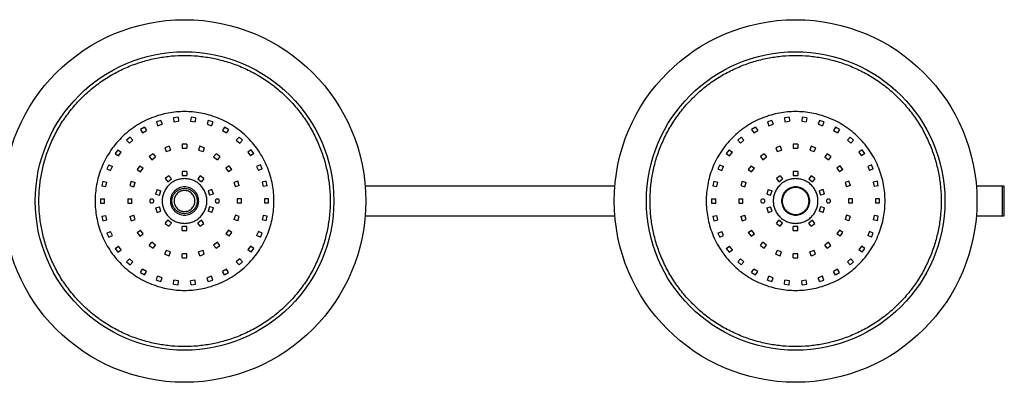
# Paper-space layout '_Posterior' of a CAD drawing. Header units: millimetres. Extents: x -550 to 550, y -122 to 122.
# Tile 2 of 2: x -111 to 550, y -122 to 122. Entities that reach past the tile are written whole.
import ezdxf

# ---------------------------------------------------------------- set-up
doc = ezdxf.new("R2010")
doc.units = ezdxf.units.MM

psp = doc.layouts.new('_Posterior')

# ---------------------------------------------------------------- linework, layer by layer
at = {"color": 7, "linetype": 'Continuous', "lineweight": 25}
for p, q in [((-15.95, 54.09), (-18.89, 53.14)), ((-18.89, 53.14), (-18.05, 50.52)), ((-15.95, 54.09), (-15.1, 51.48)), ((-4.35, 56.23), (-7.43, 55.9)), ((-7.43, 55.9), (-7.15, 53.17)), ((-7.15, 53.17), (-4.06, 53.49)), ((-4.35, 56.23), (-4.06, 53.49)), ((4.35, 56.23), (4.06, 53.49)), ((4.06, 53.49), (7.15, 53.17)), ((7.43, 55.9), (4.35, 56.23)), ((7.43, 55.9), (7.15, 53.17)), ((15.95, 54.09), (15.1, 51.48)), ((18.89, 53.14), (15.95, 54.09)), ((18.89, 53.14), (18.05, 50.52)), ((394.05, 54.09), (391.11, 53.14)), ((391.11, 53.14), (391.95, 50.52)), ((394.05, 54.09), (394.9, 51.48)), ((405.65, 56.23), (402.57, 55.9)), ((402.57, 55.9), (402.85, 53.17)), ((402.85, 53.17), (405.94, 53.49)), ((405.65, 56.23), (405.94, 53.49)), ((414.35, 56.23), (414.06, 53.49)), ((414.06, 53.49), (417.15, 53.17)), ((417.43, 55.9), (414.35, 56.23)), ((417.43, 55.9), (417.15, 53.17)), ((425.95, 54.09), (425.1, 51.48)), ((428.89, 53.14), (425.95, 54.09)), ((428.89, 53.14), (428.05, 50.52)), ((-26.85, 49.6), (-29.53, 48.05)), ((-29.53, 48.05), (-28.15, 45.67)), ((-28.15, 45.67), (-25.47, 47.22)), ((-26.85, 49.6), (-25.47, 47.22)), ((-18.05, 50.52), (-15.1, 51.48)), ((15.1, 51.48), (18.05, 50.52)), ((26.85, 49.6), (25.47, 47.22)), ((25.47, 47.22), (28.15, 45.67)), ((29.53, 48.05), (26.85, 49.6)), ((29.53, 48.05), (28.15, 45.67)), ((383.15, 49.6), (380.47, 48.05)), ((380.47, 48.05), (381.85, 45.67)), ((381.85, 45.67), (384.53, 47.22)), ((383.15, 49.6), (384.53, 47.22)), ((391.95, 50.52), (394.9, 51.48)), ((425.1, 51.48), (428.05, 50.52)), ((436.85, 49.6), (435.47, 47.22)), ((435.47, 47.22), (438.15, 45.67)), ((439.53, 48.05), (436.85, 49.6)), ((439.53, 48.05), (438.15, 45.67)), ((-36.57, 42.93), (-38.87, 40.86)), ((-38.87, 40.86), (-37.03, 38.81)), ((-37.03, 38.81), (-34.73, 40.89)), ((-36.57, 42.93), (-34.73, 40.89)), ((36.57, 42.93), (34.73, 40.89)), ((34.73, 40.89), (37.03, 38.81)), ((38.87, 40.86), (36.57, 42.93)), ((38.87, 40.86), (37.03, 38.81)), ((373.43, 42.93), (371.13, 40.86)), ((371.13, 40.86), (372.97, 38.81)), ((372.97, 38.81), (375.27, 40.89)), ((373.43, 42.93), (375.27, 40.89)), ((446.57, 42.93), (444.73, 40.89)), ((444.73, 40.89), (447.03, 38.81)), ((448.87, 40.86), (446.57, 42.93)), ((448.87, 40.86), (447.03, 38.81)), ((-44.7, 34.39), (-46.52, 31.88)), ((-44.7, 34.39), (-42.47, 32.77)), ((-10.31, 36.74), (-13.26, 35.78)), ((-13.26, 35.78), (-12.41, 33.16)), ((-12.41, 33.16), (-9.46, 34.12)), ((-10.31, 36.74), (-9.46, 34.12)), ((1.55, 38.12), (-1.55, 38.12)), ((-1.55, 38.12), (-1.55, 35.37)), ((-1.55, 35.37), (1.55, 35.37)), ((1.55, 38.12), (1.55, 35.37)), ((10.31, 36.74), (9.46, 34.12)), ((9.46, 34.12), (12.41, 33.16)), ((13.26, 35.78), (10.31, 36.74)), ((13.26, 35.78), (12.41, 33.16)), ((44.7, 34.39), (42.47, 32.77)), ((46.52, 31.88), (44.7, 34.39)), ((365.3, 34.39), (363.48, 31.88)), ((365.3, 34.39), (367.53, 32.77)), ((399.69, 36.74), (396.74, 35.78)), ((396.74, 35.78), (397.59, 33.16)), ((397.59, 33.16), (400.54, 34.12)), ((399.69, 36.74), (400.54, 34.12)), ((408.45, 38.12), (408.45, 35.37)), ((411.55, 38.12), (408.45, 38.12)), ((408.45, 35.37), (411.55, 35.37)), ((411.55, 38.12), (411.55, 35.37)), ((420.31, 36.74), (419.46, 34.12)), ((419.46, 34.12), (422.41, 33.16)), ((423.26, 35.78), (420.31, 36.74)), ((423.26, 35.78), (422.41, 33.16)), ((454.7, 34.39), (452.47, 32.77)), ((456.52, 31.88), (454.7, 34.39)), ((-46.52, 31.88), (-44.29, 30.27)), ((-44.29, 30.27), (-42.47, 32.77)), ((-21.16, 31.75), (-23.66, 29.93)), ((-23.66, 29.93), (-22.05, 27.71)), ((-22.05, 27.71), (-19.54, 29.53)), ((-21.16, 31.75), (-19.54, 29.53)), ((21.16, 31.75), (19.54, 29.53)), ((19.54, 29.53), (22.05, 27.71)), ((23.66, 29.93), (21.16, 31.75)), ((23.66, 29.93), (22.05, 27.71)), ((42.47, 32.77), (44.29, 30.27)), ((46.52, 31.88), (44.29, 30.27)), ((363.48, 31.88), (365.71, 30.27)), ((365.71, 30.27), (367.53, 32.77)), ((388.84, 31.75), (386.34, 29.93)), ((386.34, 29.93), (387.95, 27.71)), ((387.95, 27.71), (390.46, 29.53)), ((388.84, 31.75), (390.46, 29.53)), ((431.16, 31.75), (429.54, 29.53)), ((429.54, 29.53), (432.05, 27.71)), ((433.66, 29.93), (431.16, 31.75)), ((433.66, 29.93), (432.05, 27.71)), ((452.47, 32.77), (454.29, 30.27)), ((456.52, 31.88), (454.29, 30.27)), ((-50.87, 24.35), (-52.13, 21.51)), ((-52.13, 21.51), (-49.62, 20.4)), ((-50.87, 24.35), (-48.36, 23.23)), ((-49.62, 20.4), (-48.36, 23.23)), ((-29.93, 23.66), (-31.75, 21.16)), ((-31.75, 21.16), (-29.53, 19.54)), ((-29.93, 23.66), (-27.71, 22.05)), ((-29.53, 19.54), (-27.71, 22.05)), ((-1.55, 19.87), (-1.55, 17.12)), ((1.55, 19.87), (-1.55, 19.87)), ((1.55, 19.87), (1.55, 17.12)), ((29.93, 23.66), (27.71, 22.05)), ((27.71, 22.05), (29.53, 19.54)), ((31.75, 21.16), (29.53, 19.54)), ((31.75, 21.16), (29.93, 23.66)), ((50.87, 24.35), (48.36, 23.23)), ((48.36, 23.23), (49.62, 20.4)), ((52.13, 21.51), (49.62, 20.4)), ((52.13, 21.51), (50.87, 24.35)), ((359.13, 24.35), (357.87, 21.51)), ((357.87, 21.51), (360.38, 20.4)), ((359.13, 24.35), (361.64, 23.23)), ((360.38, 20.4), (361.64, 23.23)), ((380.07, 23.66), (378.25, 21.16)), ((378.25, 21.16), (380.47, 19.54)), ((380.07, 23.66), (382.29, 22.05)), ((380.47, 19.54), (382.29, 22.05)), ((411.55, 19.87), (408.45, 19.87)), ((408.45, 19.87), (408.45, 17.12)), ((411.55, 19.87), (411.55, 17.12)), ((439.93, 23.66), (437.71, 22.05)), ((437.71, 22.05), (439.53, 19.54)), ((441.75, 21.16), (439.53, 19.54)), ((441.75, 21.16), (439.93, 23.66)), ((460.87, 24.35), (458.36, 23.23)), ((458.36, 23.23), (459.62, 20.4)), ((462.13, 21.51), (459.62, 20.4)), ((462.13, 21.51), (460.87, 24.35)), ((-54.82, 13.24), (-55.47, 10.2)), ((-54.82, 13.24), (-52.13, 12.67)), ((-35.78, 13.26), (-36.74, 10.31)), ((-35.78, 13.26), (-33.16, 12.41)), ((-10.43, 16.99), (-12.94, 15.17)), ((-12.94, 15.17), (-11.32, 12.94)), ((-11.32, 12.94), (-8.81, 14.77)), ((-10.43, 16.99), (-8.81, 14.77)), ((-1.55, 17.12), (1.55, 17.12)), ((10.43, 16.99), (8.81, 14.77)), ((8.81, 14.77), (11.32, 12.94)), ((12.94, 15.17), (10.43, 16.99)), ((12.94, 15.17), (11.32, 12.94)), ((35.78, 13.26), (33.16, 12.41)), ((36.74, 10.31), (35.78, 13.26)), ((54.82, 13.24), (52.13, 12.67)), ((55.47, 10.2), (54.82, 13.24)), ((355.18, 13.24), (354.53, 10.2)), ((355.18, 13.24), (357.87, 12.67)), ((374.22, 13.26), (373.26, 10.31)), ((374.22, 13.26), (376.84, 12.41)), ((399.57, 16.99), (397.06, 15.17)), ((397.06, 15.17), (398.68, 12.94)), ((398.68, 12.94), (401.19, 14.77)), ((399.57, 16.99), (401.19, 14.77)), ((408.45, 17.12), (411.55, 17.12)), ((420.43, 16.99), (418.81, 14.77)), ((418.81, 14.77), (421.32, 12.94)), ((422.94, 15.17), (420.43, 16.99)), ((422.94, 15.17), (421.32, 12.94)), ((445.78, 13.26), (443.16, 12.41)), ((446.74, 10.31), (445.78, 13.26)), ((464.82, 13.24), (462.13, 12.67)), ((465.47, 10.2), (464.82, 13.24)), ((-55.47, 10.2), (-52.78, 9.63)), ((-52.78, 9.63), (-52.13, 12.67)), ((-36.74, 10.31), (-34.12, 9.46)), ((-34.12, 9.46), (-33.16, 12.41)), ((-18.42, 7.62), (-19.38, 4.67)), ((-18.42, 7.62), (-15.81, 6.77)), ((-16.77, 3.82), (-15.81, 6.77)), ((18.42, 7.62), (15.81, 6.77)), ((15.81, 6.77), (16.77, 3.82)), ((19.38, 4.67), (18.42, 7.62)), ((33.16, 12.41), (34.12, 9.46)), ((36.74, 10.31), (34.12, 9.46)), ((52.13, 12.67), (52.78, 9.63)), ((55.47, 10.2), (52.78, 9.63)), ((288.92, 10), (121.13, 10)), ((354.53, 10.2), (357.22, 9.63)), ((357.22, 9.63), (357.87, 12.67)), ((373.26, 10.31), (375.88, 9.46)), ((375.88, 9.46), (376.84, 12.41)), ((391.58, 7.62), (390.62, 4.67)), ((391.58, 7.62), (394.19, 6.77)), ((393.23, 3.82), (394.19, 6.77)), ((428.42, 7.62), (425.81, 6.77)), ((425.81, 6.77), (426.77, 3.82)), ((429.38, 4.67), (428.42, 7.62)), ((443.16, 12.41), (444.12, 9.46)), ((446.74, 10.31), (444.12, 9.46)), ((462.13, 12.67), (462.78, 9.63)), ((465.47, 10.2), (462.78, 9.63)), ((550, 10), (531.13, 10)), ((550, -10), (550, 10)), ((-56.38, 1.55), (-56.38, -1.55)), ((-56.38, 1.55), (-53.63, 1.55)), ((-53.63, -1.55), (-53.63, 1.55)), ((-38.13, 1.55), (-35.38, 1.55)), ((-38.13, 1.55), (-38.13, -1.55)), ((-35.38, -1.55), (-35.38, 1.55)), ((-19.38, 4.67), (-16.77, 3.82)), ((19.38, 4.67), (16.77, 3.82)), ((38.12, 1.55), (35.37, 1.55)), ((35.37, 1.55), (35.37, -1.55)), ((38.12, -1.55), (38.12, 1.55)), ((53.62, 1.55), (53.62, -1.55)), ((56.37, 1.55), (53.62, 1.55)), ((56.37, -1.55), (56.37, 1.55)), ((353.62, 1.55), (353.62, -1.55)), ((353.62, 1.55), (356.37, 1.55)), ((356.37, -1.55), (356.37, 1.55)), ((371.87, 1.55), (374.62, 1.55)), ((371.87, 1.55), (371.87, -1.55)), ((374.62, -1.55), (374.62, 1.55)), ((390.62, 4.67), (393.23, 3.82)), ((429.38, 4.67), (426.77, 3.82)), ((448.12, 1.55), (445.37, 1.55)), ((445.37, 1.55), (445.37, -1.55)), ((448.12, -1.55), (448.12, 1.55)), ((463.62, 1.55), (463.62, -1.55)), ((466.37, 1.55), (463.62, 1.55)), ((466.37, -1.55), (466.37, 1.55)), ((-56.38, -1.55), (-53.63, -1.55)), ((-38.13, -1.55), (-35.38, -1.55)), ((-19.38, -4.67), (-16.77, -3.82)), ((-19.38, -4.67), (-18.42, -7.62)), ((-15.81, -6.77), (-16.77, -3.82)), ((16.77, -3.82), (15.81, -6.77)), ((19.38, -4.67), (16.77, -3.82)), ((18.42, -7.62), (19.38, -4.67)), ((38.12, -1.55), (35.37, -1.55)), ((56.37, -1.55), (53.62, -1.55)), ((353.62, -1.55), (356.37, -1.55)), ((371.87, -1.55), (374.62, -1.55)), ((390.62, -4.67), (393.23, -3.82)), ((390.62, -4.67), (391.58, -7.62)), ((394.19, -6.77), (393.23, -3.82)), ((426.77, -3.82), (425.81, -6.77)), ((429.38, -4.67), (426.77, -3.82)), ((428.42, -7.62), (429.38, -4.67)), ((448.12, -1.55), (445.37, -1.55)), ((466.37, -1.55), (463.62, -1.55)), ((-55.47, -10.2), (-52.78, -9.63)), ((-55.47, -10.2), (-54.82, -13.24)), ((-54.82, -13.24), (-52.13, -12.67)), ((-52.13, -12.67), (-52.78, -9.63)), ((-36.74, -10.31), (-34.12, -9.46)), ((-36.74, -10.31), (-35.78, -13.26)), ((-35.78, -13.26), (-33.16, -12.41)), ((-33.16, -12.41), (-34.12, -9.46)), ((-18.42, -7.62), (-15.81, -6.77)), ((-12.94, -15.17), (-11.32, -12.94)), ((-8.81, -14.77), (-11.32, -12.94)), ((11.32, -12.94), (8.81, -14.77)), ((12.94, -15.17), (11.32, -12.94)), ((18.42, -7.62), (15.81, -6.77)), ((34.12, -9.46), (33.16, -12.41)), ((35.78, -13.26), (33.16, -12.41)), ((36.74, -10.31), (34.12, -9.46)), ((35.78, -13.26), (36.74, -10.31)), ((52.78, -9.63), (52.13, -12.67)), ((54.82, -13.24), (52.13, -12.67)), ((55.47, -10.2), (52.78, -9.63)), ((54.82, -13.24), (55.47, -10.2)), ((121.14, -10), (288.78, -10)), ((354.53, -10.2), (357.22, -9.63)), ((354.53, -10.2), (355.18, -13.24)), ((355.18, -13.24), (357.87, -12.67)), ((357.87, -12.67), (357.22, -9.63)), ((373.26, -10.31), (375.88, -9.46)), ((373.26, -10.31), (374.22, -13.26)), ((374.22, -13.26), (376.84, -12.41)), ((376.84, -12.41), (375.88, -9.46)), ((391.58, -7.62), (394.19, -6.77)), ((397.06, -15.17), (398.68, -12.94)), ((401.19, -14.77), (398.68, -12.94)), ((421.32, -12.94), (418.81, -14.77)), ((422.94, -15.17), (421.32, -12.94)), ((428.42, -7.62), (425.81, -6.77)), ((444.12, -9.46), (443.16, -12.41)), ((445.78, -13.26), (443.16, -12.41)), ((446.74, -10.31), (444.12, -9.46)), ((445.78, -13.26), (446.74, -10.31)), ((462.78, -9.63), (462.13, -12.67)), ((464.82, -13.24), (462.13, -12.67)), ((465.47, -10.2), (462.78, -9.63)), ((464.82, -13.24), (465.47, -10.2)), ((531.14, -10), (550, -10)), ((-31.75, -21.16), (-29.53, -19.54)), ((-27.71, -22.05), (-29.53, -19.54)), ((-12.94, -15.17), (-10.43, -16.99)), ((-10.43, -16.99), (-8.81, -14.77)), ((-1.55, -19.88), (-1.55, -17.13)), ((1.55, -17.13), (-1.55, -17.13)), ((1.55, -19.88), (1.55, -17.13)), ((10.43, -16.99), (8.81, -14.77)), ((10.43, -16.99), (12.94, -15.17)), ((29.53, -19.54), (27.71, -22.05)), ((31.75, -21.16), (29.53, -19.54)), ((378.25, -21.16), (380.47, -19.54)), ((382.29, -22.05), (380.47, -19.54)), ((397.06, -15.17), (399.57, -16.99)), ((399.57, -16.99), (401.19, -14.77)), ((408.45, -19.88), (408.45, -17.13)), ((411.55, -17.13), (408.45, -17.13)), ((411.55, -19.88), (411.55, -17.13)), ((420.43, -16.99), (418.81, -14.77)), ((420.43, -16.99), (422.94, -15.17)), ((439.53, -19.54), (437.71, -22.05)), ((441.75, -21.16), (439.53, -19.54)), ((-52.13, -21.51), (-49.62, -20.4)), ((-52.13, -21.51), (-50.87, -24.35)), ((-50.87, -24.35), (-48.36, -23.23)), ((-48.36, -23.23), (-49.62, -20.4)), ((-31.75, -21.16), (-29.93, -23.66)), ((-29.93, -23.66), (-27.71, -22.05)), ((-1.55, -19.88), (1.55, -19.88)), ((29.93, -23.66), (27.71, -22.05)), ((29.93, -23.66), (31.75, -21.16)), ((49.62, -20.4), (48.36, -23.23)), ((50.87, -24.35), (48.36, -23.23)), ((52.13, -21.51), (49.62, -20.4)), ((50.87, -24.35), (52.13, -21.51)), ((357.87, -21.51), (360.38, -20.4)), ((357.87, -21.51), (359.13, -24.35)), ((359.13, -24.35), (361.64, -23.23)), ((361.64, -23.23), (360.38, -20.4)), ((378.25, -21.16), (380.07, -23.66)), ((380.07, -23.66), (382.29, -22.05)), ((408.45, -19.88), (411.55, -19.88)), ((439.93, -23.66), (437.71, -22.05)), ((439.93, -23.66), (441.75, -21.16)), ((459.62, -20.4), (458.36, -23.23)), ((460.87, -24.35), (458.36, -23.23)), ((462.13, -21.51), (459.62, -20.4)), ((460.87, -24.35), (462.13, -21.51)), ((-46.52, -31.88), (-44.29, -30.27)), ((-46.52, -31.88), (-44.7, -34.39)), ((-44.7, -34.39), (-42.47, -32.77)), ((-42.47, -32.77), (-44.29, -30.27)), ((-23.66, -29.93), (-22.05, -27.71)), ((-23.66, -29.93), (-21.16, -31.75)), ((-19.54, -29.53), (-22.05, -27.71)), ((-21.16, -31.75), (-19.54, -29.53)), ((22.05, -27.71), (19.54, -29.53)), ((21.16, -31.75), (19.54, -29.53)), ((21.16, -31.75), (23.66, -29.93)), ((23.66, -29.93), (22.05, -27.71)), ((44.29, -30.27), (42.47, -32.77)), ((44.7, -34.39), (42.47, -32.77)), ((46.52, -31.88), (44.29, -30.27)), ((44.7, -34.39), (46.52, -31.88)), ((363.48, -31.88), (365.71, -30.27)), ((363.48, -31.88), (365.3, -34.39)), ((365.3, -34.39), (367.53, -32.77)), ((367.53, -32.77), (365.71, -30.27)), ((386.34, -29.93), (387.95, -27.71)), ((386.34, -29.93), (388.84, -31.75)), ((390.46, -29.53), (387.95, -27.71)), ((388.84, -31.75), (390.46, -29.53)), ((432.05, -27.71), (429.54, -29.53)), ((431.16, -31.75), (429.54, -29.53)), ((431.16, -31.75), (433.66, -29.93)), ((433.66, -29.93), (432.05, -27.71)), ((454.29, -30.27), (452.47, -32.77)), ((454.7, -34.39), (452.47, -32.77)), ((456.52, -31.88), (454.29, -30.27)), ((454.7, -34.39), (456.52, -31.88)), ((-38.87, -40.86), (-37.03, -38.81)), ((-34.73, -40.89), (-37.03, -38.81)), ((-13.26, -35.78), (-12.41, -33.16)), ((-13.26, -35.78), (-10.31, -36.74)), ((-9.46, -34.12), (-12.41, -33.16)), ((-10.31, -36.74), (-9.46, -34.12)), ((-1.55, -38.13), (-1.55, -35.38)), ((1.55, -35.38), (-1.55, -35.38)), ((-1.55, -38.13), (1.55, -38.13)), ((1.55, -38.13), (1.55, -35.38)), ((12.41, -33.16), (9.46, -34.12)), ((10.31, -36.74), (9.46, -34.12)), ((10.31, -36.74), (13.26, -35.78)), ((13.26, -35.78), (12.41, -33.16)), ((37.03, -38.81), (34.73, -40.89)), ((38.87, -40.86), (37.03, -38.81)), ((371.13, -40.86), (372.97, -38.81)), ((375.27, -40.89), (372.97, -38.81)), ((396.74, -35.78), (397.59, -33.16)), ((396.74, -35.78), (399.69, -36.74)), ((400.54, -34.12), (397.59, -33.16)), ((399.69, -36.74), (400.54, -34.12)), ((408.45, -38.13), (408.45, -35.38)), ((411.55, -35.38), (408.45, -35.38)), ((408.45, -38.13), (411.55, -38.13)), ((411.55, -38.13), (411.55, -35.38)), ((422.41, -33.16), (419.46, -34.12)), ((420.31, -36.74), (419.46, -34.12)), ((420.31, -36.74), (423.26, -35.78)), ((423.26, -35.78), (422.41, -33.16)), ((447.03, -38.81), (444.73, -40.89)), ((448.87, -40.86), (447.03, -38.81)), ((-38.87, -40.86), (-36.57, -42.93)), ((-36.57, -42.93), (-34.73, -40.89)), ((-29.53, -48.05), (-28.15, -45.67)), ((-25.47, -47.22), (-28.15, -45.67)), ((28.15, -45.67), (25.47, -47.22)), ((29.53, -48.05), (28.15, -45.67)), ((36.57, -42.93), (34.73, -40.89)), ((36.57, -42.93), (38.87, -40.86)), ((371.13, -40.86), (373.43, -42.93)), ((373.43, -42.93), (375.27, -40.89)), ((380.47, -48.05), (381.85, -45.67)), ((384.53, -47.22), (381.85, -45.67)), ((438.15, -45.67), (435.47, -47.22)), ((439.53, -48.05), (438.15, -45.67)), ((446.57, -42.93), (444.73, -40.89)), ((446.57, -42.93), (448.87, -40.86)), ((-29.53, -48.05), (-26.85, -49.6)), ((-26.85, -49.6), (-25.47, -47.22)), ((-18.89, -53.14), (-18.05, -50.52)), ((-15.1, -51.48), (-18.05, -50.52)), ((-15.95, -54.09), (-15.1, -51.48)), ((18.05, -50.52), (15.1, -51.48)), ((15.95, -54.09), (15.1, -51.48)), ((18.89, -53.14), (18.05, -50.52)), ((26.85, -49.6), (25.47, -47.22)), ((26.85, -49.6), (29.53, -48.05)), ((380.47, -48.05), (383.15, -49.6)), ((383.15, -49.6), (384.53, -47.22)), ((391.11, -53.14), (391.95, -50.52)), ((394.9, -51.48), (391.95, -50.52)), ((394.05, -54.09), (394.9, -51.48)), ((428.05, -50.52), (425.1, -51.48)), ((425.95, -54.09), (425.1, -51.48)), ((428.89, -53.14), (428.05, -50.52)), ((436.85, -49.6), (435.47, -47.22)), ((436.85, -49.6), (439.53, -48.05)), ((-18.89, -53.14), (-15.95, -54.09)), ((-7.43, -55.9), (-7.15, -53.17)), ((-7.43, -55.9), (-4.35, -56.23)), ((-4.06, -53.49), (-7.15, -53.17)), ((-4.35, -56.23), (-4.06, -53.49)), ((7.15, -53.17), (4.06, -53.49)), ((4.35, -56.23), (4.06, -53.49)), ((4.35, -56.23), (7.43, -55.9)), ((7.43, -55.9), (7.15, -53.17)), ((15.95, -54.09), (18.89, -53.14)), ((391.11, -53.14), (394.05, -54.09)), ((402.57, -55.9), (402.85, -53.17)), ((402.57, -55.9), (405.65, -56.23)), ((405.94, -53.49), (402.85, -53.17)), ((405.65, -56.23), (405.94, -53.49)), ((417.15, -53.17), (414.06, -53.49)), ((414.35, -56.23), (414.06, -53.49)), ((414.35, -56.23), (417.43, -55.9)), ((417.43, -55.9), (417.15, -53.17)), ((425.95, -54.09), (428.89, -53.14))]:
    psp.add_line(p, q, dxfattribs=at)
for centre, radius in [((0, 0), 121.67), ((410, 0), 121.67), ((0, 0), 100.13), ((410, 0), 100.13)]:
    psp.add_circle(centre, radius, dxfattribs=at)
for points, knots in [([(97.7, 0), (97.7, 2.88), (97.57, 5.81), (97.03, 11.75), (96.62, 14.75), (95.51, 20.8), (94.79, 23.84), (93.06, 29.92), (92.03, 32.95), (89.65, 38.97), (88.29, 41.95), (85.27, 47.8), (83.6, 50.67), (79.95, 56.25), (77.97, 58.97), (73.73, 64.19), (71.47, 66.7), (66.7, 71.47), (64.19, 73.73), (58.97, 77.97), (56.25, 79.95), (50.67, 83.6), (47.8, 85.27), (41.95, 88.29), (38.97, 89.65), (32.95, 92.03), (29.92, 93.06), (23.84, 94.79), (20.8, 95.51), (14.75, 96.62), (11.75, 97.03), (5.81, 97.57), (2.88, 97.7), (-2.88, 97.7), (-5.81, 97.57), (-11.75, 97.03), (-14.75, 96.62), (-20.8, 95.51), (-23.84, 94.79), (-29.92, 93.06), (-32.95, 92.03), (-38.97, 89.65), (-41.95, 88.29), (-47.8, 85.27), (-50.67, 83.6), (-56.25, 79.95), (-58.97, 77.97), (-64.19, 73.73), (-66.7, 71.47), (-71.47, 66.7), (-73.73, 64.19), (-77.97, 58.97), (-79.95, 56.25), (-83.6, 50.67), (-85.27, 47.8), (-88.29, 41.95), (-89.65, 38.97), (-92.03, 32.95), (-93.06, 29.92), (-94.79, 23.84), (-95.51, 20.8), (-96.62, 14.75), (-97.03, 11.75), (-97.57, 5.81), (-97.7, 2.88), (-97.7, -2.88), (-97.57, -5.81), (-97.03, -11.75), (-96.62, -14.75), (-95.51, -20.8), (-94.79, -23.84), (-93.06, -29.92), (-92.03, -32.95), (-89.65, -38.97), (-88.29, -41.95), (-85.27, -47.8), (-83.6, -50.67), (-79.95, -56.25), (-77.97, -58.97), (-73.73, -64.19), (-71.47, -66.7), (-66.7, -71.47), (-64.19, -73.73), (-58.97, -77.97), (-56.25, -79.95), (-50.67, -83.6), (-47.8, -85.27), (-41.95, -88.29), (-38.97, -89.65), (-32.95, -92.03), (-29.92, -93.06), (-23.84, -94.79), (-20.8, -95.51), (-14.75, -96.62), (-11.75, -97.03), (-5.81, -97.57), (-2.88, -97.7), (2.88, -97.7), (5.81, -97.57), (11.75, -97.03), (14.75, -96.62), (20.8, -95.51), (23.84, -94.79), (29.92, -93.06), (32.95, -92.03), (38.97, -89.65), (41.95, -88.29), (47.8, -85.27), (50.67, -83.6), (56.25, -79.95), (58.97, -77.97), (64.19, -73.73), (66.7, -71.47), (71.47, -66.7), (73.73, -64.19), (77.97, -58.97), (79.95, -56.25), (83.6, -50.67), (85.27, -47.8), (88.29, -41.95), (89.65, -38.97), (92.03, -32.95), (93.06, -29.92), (94.79, -23.84), (95.51, -20.8), (96.62, -14.75), (97.03, -11.75), (97.57, -5.81), (97.7, -2.88), (97.7, 0)], [0, 0, 0, 0, 0.015625, 0.015625, 0.03125, 0.03125, 0.046875, 0.046875, 0.0625, 0.0625, 0.078125, 0.078125, 0.09375, 0.09375, 0.109375, 0.109375, 0.125, 0.125, 0.140625, 0.140625, 0.15625, 0.15625, 0.171875, 0.171875, 0.1875, 0.1875, 0.203125, 0.203125, 0.21875, 0.21875, 0.234375, 0.234375, 0.25, 0.25, 0.265625, 0.265625, 0.28125, 0.28125, 0.296875, 0.296875, 0.3125, 0.3125, 0.328125, 0.328125, 0.34375, 0.34375, 0.359375, 0.359375, 0.375, 0.375, 0.390625, 0.390625, 0.40625, 0.40625, 0.421875, 0.421875, 0.4375, 0.4375, 0.453125, 0.453125, 0.46875, 0.46875, 0.484375, 0.484375, 0.5, 0.5, 0.515625, 0.515625, 0.53125, 0.53125, 0.546875, 0.546875, 0.5625, 0.5625, 0.578125, 0.578125, 0.59375, 0.59375, 0.609375, 0.609375, 0.625, 0.625, 0.640625, 0.640625, 0.65625, 0.65625, 0.671875, 0.671875, 0.6875, 0.6875, 0.703125, 0.703125, 0.71875, 0.71875, 0.734375, 0.734375, 0.75, 0.75, 0.765625, 0.765625, 0.78125, 0.78125, 0.796875, 0.796875, 0.8125, 0.8125, 0.828125, 0.828125, 0.84375, 0.84375, 0.859375, 0.859375, 0.875, 0.875, 0.890625, 0.890625, 0.90625, 0.90625, 0.921875, 0.921875, 0.9375, 0.9375, 0.953125, 0.953125, 0.96875, 0.96875, 0.984375, 0.984375, 1, 1, 1, 1]), ([(507.7, 0), (507.7, 2.88), (507.57, 5.81), (507.03, 11.75), (506.62, 14.75), (505.51, 20.8), (504.79, 23.84), (503.06, 29.92), (502.03, 32.95), (499.65, 38.97), (498.29, 41.95), (495.27, 47.8), (493.6, 50.67), (489.95, 56.25), (487.97, 58.97), (483.73, 64.19), (481.47, 66.7), (476.7, 71.47), (474.19, 73.73), (468.97, 77.97), (466.25, 79.95), (460.67, 83.6), (457.8, 85.27), (451.95, 88.29), (448.97, 89.65), (442.95, 92.03), (439.92, 93.06), (433.84, 94.79), (430.8, 95.51), (424.75, 96.62), (421.75, 97.03), (415.81, 97.57), (412.88, 97.7), (407.12, 97.7), (404.19, 97.57), (398.25, 97.03), (395.25, 96.62), (389.2, 95.51), (386.16, 94.79), (380.08, 93.06), (377.05, 92.03), (371.03, 89.65), (368.05, 88.29), (362.2, 85.27), (359.33, 83.6), (353.75, 79.95), (351.03, 77.97), (345.81, 73.73), (343.3, 71.47), (338.53, 66.7), (336.27, 64.19), (332.03, 58.97), (330.05, 56.25), (326.4, 50.67), (324.73, 47.8), (321.71, 41.95), (320.35, 38.97), (317.97, 32.95), (316.94, 29.92), (315.21, 23.84), (314.49, 20.8), (313.38, 14.75), (312.97, 11.75), (312.43, 5.81), (312.3, 2.88), (312.3, -2.88), (312.43, -5.81), (312.97, -11.75), (313.38, -14.75), (314.49, -20.8), (315.21, -23.84), (316.94, -29.92), (317.97, -32.95), (320.35, -38.97), (321.71, -41.95), (324.73, -47.8), (326.4, -50.67), (330.05, -56.25), (332.03, -58.97), (336.27, -64.19), (338.53, -66.7), (343.3, -71.47), (345.81, -73.73), (351.03, -77.97), (353.75, -79.95), (359.33, -83.6), (362.2, -85.27), (368.05, -88.29), (371.03, -89.65), (377.05, -92.03), (380.08, -93.06), (386.16, -94.79), (389.2, -95.51), (395.25, -96.62), (398.25, -97.03), (404.19, -97.57), (407.12, -97.7), (412.88, -97.7), (415.81, -97.57), (421.75, -97.03), (424.75, -96.62), (430.8, -95.51), (433.84, -94.79), (439.92, -93.06), (442.95, -92.03), (448.97, -89.65), (451.95, -88.29), (457.8, -85.27), (460.67, -83.6), (466.25, -79.95), (468.97, -77.97), (474.19, -73.73), (476.7, -71.47), (481.47, -66.7), (483.73, -64.19), (487.97, -58.97), (489.95, -56.25), (493.6, -50.67), (495.27, -47.8), (498.29, -41.95), (499.65, -38.97), (502.03, -32.95), (503.06, -29.92), (504.79, -23.84), (505.51, -20.8), (506.62, -14.75), (507.03, -11.75), (507.57, -5.81), (507.7, -2.88), (507.7, 0)], [0, 0, 0, 0, 0.015625, 0.015625, 0.03125, 0.03125, 0.046875, 0.046875, 0.0625, 0.0625, 0.078125, 0.078125, 0.09375, 0.09375, 0.109375, 0.109375, 0.125, 0.125, 0.140625, 0.140625, 0.15625, 0.15625, 0.171875, 0.171875, 0.1875, 0.1875, 0.203125, 0.203125, 0.21875, 0.21875, 0.234375, 0.234375, 0.25, 0.25, 0.265625, 0.265625, 0.28125, 0.28125, 0.296875, 0.296875, 0.3125, 0.3125, 0.328125, 0.328125, 0.34375, 0.34375, 0.359375, 0.359375, 0.375, 0.375, 0.390625, 0.390625, 0.40625, 0.40625, 0.421875, 0.421875, 0.4375, 0.4375, 0.453125, 0.453125, 0.46875, 0.46875, 0.484375, 0.484375, 0.5, 0.5, 0.515625, 0.515625, 0.53125, 0.53125, 0.546875, 0.546875, 0.5625, 0.5625, 0.578125, 0.578125, 0.59375, 0.59375, 0.609375, 0.609375, 0.625, 0.625, 0.640625, 0.640625, 0.65625, 0.65625, 0.671875, 0.671875, 0.6875, 0.6875, 0.703125, 0.703125, 0.71875, 0.71875, 0.734375, 0.734375, 0.75, 0.75, 0.765625, 0.765625, 0.78125, 0.78125, 0.796875, 0.796875, 0.8125, 0.8125, 0.828125, 0.828125, 0.84375, 0.84375, 0.859375, 0.859375, 0.875, 0.875, 0.890625, 0.890625, 0.90625, 0.90625, 0.921875, 0.921875, 0.9375, 0.9375, 0.953125, 0.953125, 0.96875, 0.96875, 0.984375, 0.984375, 1, 1, 1, 1]), ([(-60, 0), (-60, 3.54), (-59.69, 7.2), (-58.31, 14.63), (-57.25, 18.39), (-54.33, 25.78), (-52.46, 29.4), (-47.98, 36.26), (-45.36, 39.5), (-39.5, 45.36), (-36.26, 47.98), (-29.4, 52.46), (-25.78, 54.33), (-18.39, 57.25), (-14.63, 58.31), (-7.2, 59.69), (-3.54, 60), (3.54, 60), (7.2, 59.69), (14.63, 58.31), (18.39, 57.25), (25.78, 54.33), (29.4, 52.46), (36.26, 47.98), (39.5, 45.36), (45.36, 39.5), (47.98, 36.26), (52.46, 29.4), (54.33, 25.78), (57.25, 18.39), (58.31, 14.63), (59.69, 7.2), (60, 3.54), (60, -3.54), (59.69, -7.2), (58.31, -14.63), (57.25, -18.39), (54.33, -25.78), (52.46, -29.4), (47.98, -36.26), (45.36, -39.5), (39.5, -45.36), (36.26, -47.98), (29.4, -52.46), (25.78, -54.33), (18.39, -57.25), (14.63, -58.31), (7.2, -59.69), (3.54, -60), (-3.54, -60), (-7.2, -59.69), (-14.63, -58.31), (-18.39, -57.25), (-25.78, -54.33), (-29.4, -52.46), (-36.26, -47.98), (-39.5, -45.36), (-45.36, -39.5), (-47.98, -36.26), (-52.46, -29.4), (-54.33, -25.78), (-57.25, -18.39), (-58.31, -14.63), (-59.69, -7.2), (-60, -3.54), (-60, 0)], [0, 0, 0, 0, 0.03125, 0.03125, 0.0625, 0.0625, 0.09375, 0.09375, 0.125, 0.125, 0.15625, 0.15625, 0.1875, 0.1875, 0.21875, 0.21875, 0.25, 0.25, 0.28125, 0.28125, 0.3125, 0.3125, 0.34375, 0.34375, 0.375, 0.375, 0.40625, 0.40625, 0.4375, 0.4375, 0.46875, 0.46875, 0.5, 0.5, 0.53125, 0.53125, 0.5625, 0.5625, 0.59375, 0.59375, 0.625, 0.625, 0.65625, 0.65625, 0.6875, 0.6875, 0.71875, 0.71875, 0.75, 0.75, 0.78125, 0.78125, 0.8125, 0.8125, 0.84375, 0.84375, 0.875, 0.875, 0.90625, 0.90625, 0.9375, 0.9375, 0.96875, 0.96875, 1, 1, 1, 1]), ([(350, 0), (350, 3.54), (350.31, 7.2), (351.69, 14.63), (352.75, 18.39), (355.67, 25.78), (357.54, 29.4), (362.02, 36.26), (364.64, 39.5), (370.5, 45.36), (373.74, 47.98), (380.6, 52.46), (384.22, 54.33), (391.61, 57.25), (395.37, 58.31), (402.8, 59.69), (406.46, 60), (413.54, 60), (417.2, 59.69), (424.63, 58.31), (428.39, 57.25), (435.78, 54.33), (439.4, 52.46), (446.26, 47.98), (449.5, 45.36), (455.36, 39.5), (457.98, 36.26), (462.46, 29.4), (464.33, 25.78), (467.25, 18.39), (468.31, 14.63), (469.69, 7.2), (470, 3.54), (470, -3.54), (469.69, -7.2), (468.31, -14.63), (467.25, -18.39), (464.33, -25.78), (462.46, -29.4), (457.98, -36.26), (455.36, -39.5), (449.5, -45.36), (446.26, -47.98), (439.4, -52.46), (435.78, -54.33), (428.39, -57.25), (424.63, -58.31), (417.2, -59.69), (413.54, -60), (406.46, -60), (402.8, -59.69), (395.37, -58.31), (391.61, -57.25), (384.22, -54.33), (380.6, -52.46), (373.74, -47.98), (370.5, -45.36), (364.64, -39.5), (362.02, -36.26), (357.54, -29.4), (355.67, -25.78), (352.75, -18.39), (351.69, -14.63), (350.31, -7.2), (350, -3.54), (350, 0)], [0, 0, 0, 0, 0.03125, 0.03125, 0.0625, 0.0625, 0.09375, 0.09375, 0.125, 0.125, 0.15625, 0.15625, 0.1875, 0.1875, 0.21875, 0.21875, 0.25, 0.25, 0.28125, 0.28125, 0.3125, 0.3125, 0.34375, 0.34375, 0.375, 0.375, 0.40625, 0.40625, 0.4375, 0.4375, 0.46875, 0.46875, 0.5, 0.5, 0.53125, 0.53125, 0.5625, 0.5625, 0.59375, 0.59375, 0.625, 0.625, 0.65625, 0.65625, 0.6875, 0.6875, 0.71875, 0.71875, 0.75, 0.75, 0.78125, 0.78125, 0.8125, 0.8125, 0.84375, 0.84375, 0.875, 0.875, 0.90625, 0.90625, 0.9375, 0.9375, 0.96875, 0.96875, 1, 1, 1, 1]), ([(-15, 0), (-15, 0.91), (-14.83, 2.8), (-14.02, 5.6), (-12.63, 8.28), (-10.68, 10.68), (-8.28, 12.63), (-5.6, 14.02), (-2.8, 14.83), (0, 15.08), (2.8, 14.83), (5.6, 14.02), (8.28, 12.63), (10.68, 10.68), (12.63, 8.28), (14.02, 5.6), (14.83, 2.8), (15.08, 0), (14.83, -2.8), (14.02, -5.6), (12.63, -8.28), (10.68, -10.68), (8.28, -12.63), (5.6, -14.02), (2.8, -14.83), (0, -15.08), (-2.8, -14.83), (-5.6, -14.02), (-8.28, -12.63), (-10.68, -10.68), (-12.63, -8.28), (-14.02, -5.6), (-14.83, -2.8), (-15, -0.91), (-15, 0)], [0, 0, 0, 0, 0.029129, 0.060003, 0.09216, 0.125, 0.15784, 0.189997, 0.220871, 0.25, 0.279129, 0.310003, 0.34216, 0.375, 0.40784, 0.439997, 0.470871, 0.5, 0.529129, 0.560003, 0.59216, 0.625, 0.65784, 0.689997, 0.720871, 0.75, 0.779129, 0.810003, 0.84216, 0.875, 0.90784, 0.939997, 0.970871, 1, 1, 1, 1]), ([(395, 0), (395, 0.91), (395.17, 2.8), (395.98, 5.6), (397.37, 8.28), (399.32, 10.68), (401.72, 12.63), (404.4, 14.02), (407.2, 14.83), (410, 15.08), (412.8, 14.83), (415.6, 14.02), (418.28, 12.63), (420.68, 10.68), (422.63, 8.28), (424.02, 5.6), (424.83, 2.8), (425.08, 0), (424.83, -2.8), (424.02, -5.6), (422.63, -8.28), (420.68, -10.68), (418.28, -12.63), (415.6, -14.02), (412.8, -14.83), (410, -15.08), (407.2, -14.83), (404.4, -14.02), (401.72, -12.63), (399.32, -10.68), (397.37, -8.28), (395.98, -5.6), (395.17, -2.8), (395, -0.91), (395, 0)], [0, 0, 0, 0, 0.029129, 0.060003, 0.09216, 0.125, 0.15784, 0.189997, 0.220871, 0.25, 0.279129, 0.310003, 0.34216, 0.375, 0.40784, 0.439997, 0.470871, 0.5, 0.529129, 0.560003, 0.59216, 0.625, 0.65784, 0.689997, 0.720871, 0.75, 0.779129, 0.810003, 0.84216, 0.875, 0.90784, 0.939997, 0.970871, 1, 1, 1, 1]), ([(-9.5, 0), (-9.5, 0.58), (-9.39, 1.77), (-8.88, 3.54), (-8, 5.25), (-6.77, 6.77), (-5.25, 8), (-3.54, 8.88), (-1.77, 9.39), (0, 9.55), (1.77, 9.39), (3.54, 8.88), (5.25, 8), (6.77, 6.77), (8, 5.25), (8.88, 3.54), (9.39, 1.77), (9.55, 0), (9.39, -1.77), (8.88, -3.54), (8, -5.25), (6.77, -6.77), (5.25, -8), (3.54, -8.88), (1.77, -9.39), (0, -9.55), (-1.77, -9.39), (-3.54, -8.88), (-5.25, -8), (-6.77, -6.77), (-8, -5.25), (-8.88, -3.54), (-9.39, -1.77), (-9.5, -0.58), (-9.5, 0)], [0, 0, 0, 0, 0.029129, 0.060003, 0.09216, 0.125, 0.15784, 0.189997, 0.220871, 0.25, 0.279129, 0.310003, 0.34216, 0.375, 0.40784, 0.439997, 0.470871, 0.5, 0.529129, 0.560003, 0.59216, 0.625, 0.65784, 0.689997, 0.720871, 0.75, 0.779129, 0.810003, 0.84216, 0.875, 0.90784, 0.939997, 0.970871, 1, 1, 1, 1]), ([(-8.5, 0), (-8.5, 0.09), (-8.5, 0.26), (-8.49, 0.52), (-8.47, 0.78), (-8.44, 1.03), (-8.4, 1.29), (-8.33, 1.73), (-8.18, 2.35), (-7.91, 3.14), (-7.56, 3.92), (-6.98, 4.92), (-6.05, 6.05), (-4.69, 7.16), (-3.17, 7.95), (-1.59, 8.4), (0, 8.55), (1.59, 8.4), (3.17, 7.95), (4.69, 7.16), (6.05, 6.05), (6.98, 4.92), (7.56, 3.92), (7.91, 3.14), (8.18, 2.35), (8.35, 1.65), (8.44, 1.03), (8.49, 0.52), (8.5, 0.17), (8.5, 0)], [0, 0, 0, 0, 0.009733, 0.019449, 0.029155, 0.038861, 0.048577, 0.05831, 0.089206, 0.120102, 0.152285, 0.18447, 0.250119, 0.315768, 0.380053, 0.441772, 0.500003, 0.558234, 0.619953, 0.684238, 0.749888, 0.815537, 0.84772, 0.879904, 0.9108, 0.941696, 0.961143, 0.980553, 1, 1, 1, 1]), ([(-7, 0), (-7, 0.43), (-6.92, 1.31), (-6.54, 2.61), (-5.89, 3.87), (-4.99, 4.99), (-3.87, 5.89), (-2.61, 6.54), (-1.31, 6.92), (0, 7.04), (1.31, 6.92), (2.61, 6.54), (3.87, 5.89), (4.99, 4.99), (5.89, 3.87), (6.54, 2.61), (6.92, 1.31), (7.04, 0), (6.92, -1.31), (6.54, -2.61), (5.89, -3.87), (4.99, -4.99), (3.87, -5.89), (2.61, -6.54), (1.31, -6.92), (0, -7.04), (-1.31, -6.92), (-2.61, -6.54), (-3.87, -5.89), (-4.99, -4.99), (-5.89, -3.87), (-6.54, -2.61), (-6.92, -1.31), (-7, -0.43), (-7, 0)], [0, 0, 0, 0, 0.029129, 0.0600028, 0.0921602, 0.125, 0.1578398, 0.1899972, 0.220871, 0.25, 0.279129, 0.3100028, 0.3421602, 0.375, 0.4078398, 0.4399972, 0.470871, 0.5, 0.529129, 0.5600028, 0.5921602, 0.625, 0.6578398, 0.6899972, 0.720871, 0.75, 0.779129, 0.8100028, 0.8421602, 0.875, 0.9078398, 0.9399972, 0.970871, 1, 1, 1, 1]), ([(400.5, 0), (400.5, 0.58), (400.61, 1.77), (401.12, 3.54), (402, 5.25), (403.23, 6.77), (404.75, 8), (406.46, 8.88), (408.23, 9.39), (410, 9.55), (411.77, 9.39), (413.54, 8.88), (415.25, 8), (416.77, 6.77), (418, 5.25), (418.88, 3.54), (419.39, 1.77), (419.55, 0), (419.39, -1.77), (418.88, -3.54), (418, -5.25), (416.77, -6.77), (415.25, -8), (413.54, -8.88), (411.77, -9.39), (410, -9.55), (408.23, -9.39), (406.46, -8.88), (404.75, -8), (403.23, -6.77), (402, -5.25), (401.12, -3.54), (400.61, -1.77), (400.5, -0.58), (400.5, 0)], [0, 0, 0, 0, 0.029129, 0.060003, 0.09216, 0.125, 0.15784, 0.189997, 0.220871, 0.25, 0.279129, 0.310003, 0.34216, 0.375, 0.40784, 0.439997, 0.470871, 0.5, 0.529129, 0.560003, 0.59216, 0.625, 0.65784, 0.689997, 0.720871, 0.75, 0.779129, 0.810003, 0.84216, 0.875, 0.90784, 0.939997, 0.970871, 1, 1, 1, 1]), ([(401, 0), (401, 0.55), (401.1, 1.68), (401.59, 3.36), (402.42, 4.97), (403.59, 6.41), (405.03, 7.58), (406.64, 8.41), (408.32, 8.9), (410, 9.05), (411.68, 8.9), (413.36, 8.41), (414.97, 7.58), (416.41, 6.41), (417.58, 4.97), (418.41, 3.36), (418.9, 1.68), (419.05, 0), (418.9, -1.68), (418.41, -3.36), (417.58, -4.97), (416.41, -6.41), (414.97, -7.58), (413.36, -8.41), (411.68, -8.9), (410, -9.05), (408.32, -8.9), (406.64, -8.41), (405.03, -7.58), (403.59, -6.41), (402.42, -4.97), (401.59, -3.36), (401.1, -1.68), (401, -0.55), (401, 0)], [0, 0, 0, 0, 0.029129, 0.060003, 0.09216, 0.125, 0.15784, 0.189997, 0.220871, 0.25, 0.279129, 0.310003, 0.34216, 0.375, 0.40784, 0.439997, 0.470871, 0.5, 0.529129, 0.560003, 0.59216, 0.625, 0.65784, 0.689997, 0.720871, 0.75, 0.779129, 0.810003, 0.84216, 0.875, 0.90784, 0.939997, 0.970871, 1, 1, 1, 1]), ([(548.5, 10), (548.5, 10), (548.5, 9.95), (548.5, 9.72), (548.5, 9.54), (548.5, 9.05), (548.5, 8.74), (548.5, 8), (548.5, 7.56), (548.5, 6.58), (548.5, 6.04), (548.5, 4.9), (548.5, 4.3), (548.5, 3.07), (548.5, 2.44), (548.5, 1.2), (548.5, 0.59), (548.5, -0.59), (548.5, -1.2), (548.5, -2.44), (548.5, -3.07), (548.5, -4.3), (548.5, -4.9), (548.5, -6.04), (548.5, -6.58), (548.5, -7.56), (548.5, -8), (548.5, -8.74), (548.5, -9.05), (548.5, -9.54), (548.5, -9.72), (548.5, -9.95), (548.5, -10), (548.5, -10)], [0, 0, 0, 0, 0.0625, 0.0625, 0.125, 0.125, 0.1875, 0.1875, 0.25, 0.25, 0.3125, 0.3125, 0.375, 0.375, 0.4375, 0.4375, 0.5, 0.5, 0.5625, 0.5625, 0.625, 0.625, 0.6875, 0.6875, 0.75, 0.75, 0.8125, 0.8125, 0.875, 0.875, 0.9375, 0.9375, 1, 1, 1, 1]), ([(-20.65, 0), (-20.65, -0.17), (-20.72, -0.52), (-21.02, -0.98), (-21.48, -1.28), (-22, -1.38), (-22.52, -1.28), (-22.98, -0.98), (-23.28, -0.52), (-23.38, 0), (-23.28, 0.52), (-22.98, 0.98), (-22.52, 1.28), (-22, 1.38), (-21.48, 1.28), (-21.02, 0.98), (-20.72, 0.52), (-20.65, 0.17), (-20.65, 0)], [0, 0, 0, 0, 0.060027, 0.125, 0.189973, 0.25, 0.310027, 0.375, 0.439973, 0.5, 0.560027, 0.625, 0.689973, 0.75, 0.810027, 0.875, 0.939973, 1, 1, 1, 1]), ([(20.65, 0), (20.65, 0.17), (20.72, 0.52), (21.02, 0.98), (21.48, 1.28), (22, 1.38), (22.52, 1.28), (22.98, 0.98), (23.28, 0.52), (23.38, 0), (23.28, -0.52), (22.98, -0.98), (22.52, -1.28), (22, -1.38), (21.48, -1.28), (21.02, -0.98), (20.72, -0.52), (20.65, -0.17), (20.65, 0)], [0, 0, 0, 0, 0.060027, 0.125, 0.189973, 0.25, 0.310027, 0.375, 0.439973, 0.5, 0.560027, 0.625, 0.689973, 0.75, 0.810027, 0.875, 0.939973, 1, 1, 1, 1]), ([(389.35, 0), (389.35, -0.17), (389.28, -0.52), (388.98, -0.98), (388.52, -1.28), (388, -1.38), (387.48, -1.28), (387.02, -0.98), (386.72, -0.52), (386.62, 0), (386.72, 0.52), (387.02, 0.98), (387.48, 1.28), (388, 1.38), (388.52, 1.28), (388.98, 0.98), (389.28, 0.52), (389.35, 0.17), (389.35, 0)], [0, 0, 0, 0, 0.0600271, 0.125, 0.1899729, 0.25, 0.3100271, 0.375, 0.4399729, 0.5, 0.5600271, 0.625, 0.6899729, 0.75, 0.8100271, 0.875, 0.9399729, 1, 1, 1, 1]), ([(430.65, 0), (430.65, 0.17), (430.72, 0.52), (431.02, 0.98), (431.48, 1.28), (432, 1.38), (432.52, 1.28), (432.98, 0.98), (433.28, 0.52), (433.38, 0), (433.28, -0.52), (432.98, -0.98), (432.52, -1.28), (432, -1.38), (431.48, -1.28), (431.02, -0.98), (430.72, -0.52), (430.65, -0.17), (430.65, 0)], [0, 0, 0, 0, 0.060027, 0.125, 0.189973, 0.25, 0.310027, 0.375, 0.439973, 0.5, 0.560027, 0.625, 0.689973, 0.75, 0.810027, 0.875, 0.939973, 1, 1, 1, 1]), ([(8.5, 0), (8.5, -0.09), (8.5, -0.26), (8.49, -0.52), (8.47, -0.78), (8.44, -1.03), (8.4, -1.29), (8.33, -1.73), (8.18, -2.35), (7.91, -3.14), (7.56, -3.92), (6.98, -4.92), (6.05, -6.05), (4.69, -7.16), (3.17, -7.95), (1.59, -8.4), (0, -8.55), (-1.59, -8.4), (-3.17, -7.95), (-4.69, -7.16), (-6.05, -6.05), (-6.98, -4.92), (-7.56, -3.92), (-7.91, -3.14), (-8.18, -2.35), (-8.35, -1.65), (-8.44, -1.03), (-8.49, -0.52), (-8.5, -0.17), (-8.5, 0)], [0, 0, 0, 0, 0.009733, 0.019449, 0.029155, 0.038861, 0.048577, 0.05831, 0.089206, 0.120102, 0.152285, 0.18447, 0.250119, 0.315768, 0.380053, 0.441772, 0.500003, 0.558234, 0.619953, 0.684238, 0.749888, 0.815537, 0.84772, 0.879904, 0.9108, 0.941696, 0.961143, 0.980553, 1, 1, 1, 1])]:
    psp.add_open_spline(points, degree=3, knots=knots, dxfattribs=at)

doc.saveas('drawing.dxf')
